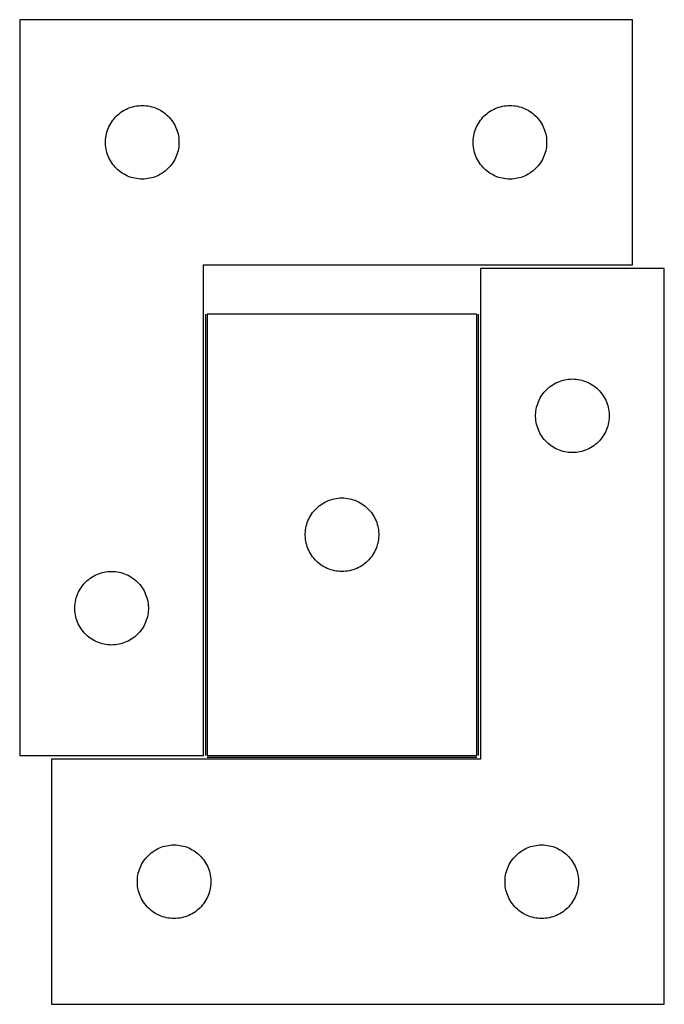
# Model space of a CAD drawing. Header units: millimetres. Extents: x 7 to 1485, y 7 to 467.
# Tile 1 of 4: x 7 to 270, y 65 to 466. Entities that reach past the tile are written whole.
import ezdxf

# ---------------------------------------------------------------- set-up
doc = ezdxf.new("R2010")
doc.units = ezdxf.units.MM
doc.layers.add('COMMON', color=5, linetype='CONTINUOUS', true_color=0x0000ff)
doc.layers.add('CUT', color=7, linetype='CONTINUOUS', true_color=0x000000)

msp = doc.modelspace()

# ---------------------------------------------------------------- linework, layer by layer
at = {"layer": 'COMMON'}
for p, q in [((82.321982, 346.420198), (82.321982, 166.443382)), ((193.821984, 166.420198), (193.821984, 346.420198)), ((83.071983, 165.670197), (193.071983, 165.670197))]:
    msp.add_line(p, q, dxfattribs=at)
at = {"layer": 'CUT'}
for p, q in [((6.571982, 466.443382), (6.571982, 166.443382)), ((256.571982, 466.443382), (6.571982, 466.443382)), ((256.571982, 366.443382), (256.571982, 466.443382)), ((49.183761, 429.497661), (49.865575, 429.860688)), ((49.865575, 429.860688), (50.565173, 430.188136)), ((50.565173, 430.188136), (51.2807, 430.479135)), ((51.2807, 430.479135), (52.010259, 430.732913)), ((52.010259, 430.732913), (52.751915, 430.948798)), ((52.751915, 430.948798), (53.503701, 431.126218)), ((53.503701, 431.126218), (54.263623, 431.264701)), ((54.263623, 431.264701), (55.029667, 431.36388)), ((55.029667, 431.36388), (55.7998, 431.423494)), ((55.7998, 431.423494), (56.571982, 431.443382)), ((56.571982, 431.443382), (57.344163, 431.423494)), ((57.344163, 431.423494), (58.114297, 431.36388)), ((58.114297, 431.36388), (58.88034, 431.264701)), ((58.88034, 431.264701), (59.640263, 431.126218)), ((59.640263, 431.126218), (60.392048, 430.948798)), ((60.392048, 430.948798), (61.133704, 430.732913)), ((61.133704, 430.732913), (61.863263, 430.479135)), ((61.863263, 430.479135), (62.57879, 430.188136)), ((62.57879, 430.188136), (63.278389, 429.860688)), ((63.278389, 429.860688), (63.960203, 429.497661)), ((199.183761, 429.497661), (199.865575, 429.860688)), ((199.865575, 429.860688), (200.565173, 430.188136)), ((200.565173, 430.188136), (201.2807, 430.479135)), ((201.2807, 430.479135), (202.010259, 430.732913)), ((202.010259, 430.732913), (202.751915, 430.948798)), ((202.751915, 430.948798), (203.503701, 431.126218)), ((203.503701, 431.126218), (204.263623, 431.264701)), ((204.263623, 431.264701), (205.029667, 431.36388)), ((205.029667, 431.36388), (205.7998, 431.423494)), ((205.7998, 431.423494), (206.571982, 431.443382)), ((206.571982, 431.443382), (207.344163, 431.423494)), ((207.344163, 431.423494), (208.114297, 431.36388)), ((208.114297, 431.36388), (208.88034, 431.264701)), ((208.88034, 431.264701), (209.640263, 431.126218)), ((209.640263, 431.126218), (210.392048, 430.948798)), ((210.392048, 430.948798), (211.133704, 430.732913)), ((211.133704, 430.732913), (211.863263, 430.479135)), ((211.863263, 430.479135), (212.57879, 430.188136)), ((212.57879, 430.188136), (213.278389, 429.860688)), ((213.278389, 429.860688), (213.960203, 429.497661)), ((44.574393, 425.446596), (45.053775, 426.05228)), ((45.053775, 426.05228), (45.563701, 426.632482)), ((45.563701, 426.632482), (46.102819, 427.185665)), ((46.102819, 427.185665), (46.6697, 427.710361)), ((46.6697, 427.710361), (47.262839, 428.205179)), ((47.262839, 428.205179), (47.880665, 428.668807)), ((47.880665, 428.668807), (48.521539, 429.100016)), ((48.521539, 429.100016), (49.183761, 429.497661)), ((63.960203, 429.497661), (64.622425, 429.100016)), ((64.622425, 429.100016), (65.263298, 428.668807)), ((65.263298, 428.668807), (65.881124, 428.205179)), ((65.881124, 428.205179), (66.474264, 427.710361)), ((66.474264, 427.710361), (67.041144, 427.185665)), ((67.041144, 427.185665), (67.580262, 426.632482)), ((67.580262, 426.632482), (68.090188, 426.05228)), ((68.090188, 426.05228), (68.56957, 425.446596)), ((194.574393, 425.446596), (195.053775, 426.05228)), ((195.053775, 426.05228), (195.563701, 426.632482)), ((195.563701, 426.632482), (196.102819, 427.185665)), ((196.102819, 427.185665), (196.6697, 427.710361)), ((196.6697, 427.710361), (197.262839, 428.205179)), ((197.262839, 428.205179), (197.880665, 428.668807)), ((197.880665, 428.668807), (198.521539, 429.100016)), ((198.521539, 429.100016), (199.183761, 429.497661)), ((213.960203, 429.497661), (214.622425, 429.100016)), ((214.622425, 429.100016), (215.263298, 428.668807)), ((215.263298, 428.668807), (215.881124, 428.205179)), ((215.881124, 428.205179), (216.474264, 427.710361)), ((216.474264, 427.710361), (217.041144, 427.185665)), ((217.041144, 427.185665), (217.580262, 426.632482)), ((217.580262, 426.632482), (218.090188, 426.05228)), ((218.090188, 426.05228), (218.56957, 425.446596)), ((42.404643, 421.371518), (42.677122, 422.094301)), ((42.677122, 422.094301), (42.986448, 422.802098)), ((42.986448, 422.802098), (43.3318, 423.493033)), ((43.3318, 423.493033), (43.712262, 424.165274)), ((43.712262, 424.165274), (44.126826, 424.817038)), ((44.126826, 424.817038), (44.574393, 425.446596)), ((68.56957, 425.446596), (69.017137, 424.817038)), ((69.017137, 424.817038), (69.431701, 424.165274)), ((69.431701, 424.165274), (69.812164, 423.493033)), ((69.812164, 423.493033), (70.157516, 422.802098)), ((70.157516, 422.802098), (70.466841, 422.094301)), ((70.466841, 422.094301), (70.73932, 421.371518)), ((192.404643, 421.371518), (192.677122, 422.094301)), ((192.677122, 422.094301), (192.986448, 422.802098)), ((192.986448, 422.802098), (193.3318, 423.493033)), ((193.3318, 423.493033), (193.712262, 424.165274)), ((193.712262, 424.165274), (194.126826, 424.817038)), ((194.126826, 424.817038), (194.574393, 425.446596)), ((218.56957, 425.446596), (219.017137, 424.817038)), ((219.017137, 424.817038), (219.431701, 424.165274)), ((219.431701, 424.165274), (219.812164, 423.493033)), ((219.812164, 423.493033), (220.157516, 422.802098)), ((220.157516, 422.802098), (220.466841, 422.094301)), ((220.466841, 422.094301), (220.73932, 421.371518)), ((41.576955, 416.829601), (41.616719, 417.601014)), ((41.616719, 417.601014), (41.696142, 418.369358)), ((41.696142, 418.369358), (41.815012, 419.132594)), ((41.815012, 419.132594), (41.973016, 419.888698)), ((41.973016, 419.888698), (42.169734, 420.635667)), ((42.169734, 420.635667), (42.404643, 421.371518)), ((70.73932, 421.371518), (70.97423, 420.635667)), ((70.97423, 420.635667), (71.170947, 419.888698)), ((71.170947, 419.888698), (71.328951, 419.132594)), ((71.328951, 419.132594), (71.447822, 418.369358)), ((71.447822, 418.369358), (71.527245, 417.601014)), ((71.527245, 417.601014), (71.567009, 416.829601)), ((191.576955, 416.829601), (191.616719, 417.601014)), ((191.616719, 417.601014), (191.696142, 418.369358)), ((191.696142, 418.369358), (191.815012, 419.132594)), ((191.815012, 419.132594), (191.973016, 419.888698)), ((191.973016, 419.888698), (192.169734, 420.635667)), ((192.169734, 420.635667), (192.404643, 421.371518)), ((220.73932, 421.371518), (220.97423, 420.635667)), ((220.97423, 420.635667), (221.170947, 419.888698)), ((221.170947, 419.888698), (221.328951, 419.132594)), ((221.328951, 419.132594), (221.447822, 418.369358)), ((221.447822, 418.369358), (221.527245, 417.601014)), ((221.527245, 417.601014), (221.567009, 416.829601)), ((41.576955, 416.057164), (41.576955, 416.829601)), ((41.616719, 415.28575), (41.576955, 416.057164)), ((41.696142, 414.517407), (41.616719, 415.28575)), ((41.815012, 413.754171), (41.696142, 414.517407)), ((41.973016, 412.998066), (41.815012, 413.754171)), ((71.328951, 413.754171), (71.170947, 412.998066)), ((71.447822, 414.517407), (71.328951, 413.754171)), ((71.527245, 415.28575), (71.447822, 414.517407)), ((71.567009, 416.057164), (71.527245, 415.28575)), ((71.567009, 416.829601), (71.567009, 416.057164)), ((191.576955, 416.057164), (191.576955, 416.829601)), ((191.616719, 415.28575), (191.576955, 416.057164)), ((191.696142, 414.517407), (191.616719, 415.28575)), ((191.815012, 413.754171), (191.696142, 414.517407)), ((191.973016, 412.998066), (191.815012, 413.754171)), ((221.328951, 413.754171), (221.170947, 412.998066)), ((221.447822, 414.517407), (221.328951, 413.754171)), ((221.527245, 415.28575), (221.447822, 414.517407)), ((221.567009, 416.057164), (221.527245, 415.28575)), ((221.567009, 416.829601), (221.567009, 416.057164)), ((42.169734, 412.251098), (41.973016, 412.998066)), ((42.404643, 411.515247), (42.169734, 412.251098)), ((42.677122, 410.792464), (42.404643, 411.515247)), ((42.986448, 410.084666), (42.677122, 410.792464)), ((43.3318, 409.393731), (42.986448, 410.084666)), ((70.157516, 410.084666), (69.812164, 409.393731)), ((70.466841, 410.792464), (70.157516, 410.084666)), ((70.73932, 411.515247), (70.466841, 410.792464)), ((70.97423, 412.251098), (70.73932, 411.515247)), ((71.170947, 412.998066), (70.97423, 412.251098)), ((192.169734, 412.251098), (191.973016, 412.998066)), ((192.404643, 411.515247), (192.169734, 412.251098)), ((192.677122, 410.792464), (192.404643, 411.515247)), ((192.986448, 410.084666), (192.677122, 410.792464)), ((193.3318, 409.393731), (192.986448, 410.084666)), ((220.157516, 410.084666), (219.812164, 409.393731)), ((220.466841, 410.792464), (220.157516, 410.084666)), ((220.73932, 411.515247), (220.466841, 410.792464)), ((220.97423, 412.251098), (220.73932, 411.515247)), ((221.170947, 412.998066), (220.97423, 412.251098)), ((43.712262, 408.72149), (43.3318, 409.393731)), ((44.126826, 408.069726), (43.712262, 408.72149)), ((44.574393, 407.440168), (44.126826, 408.069726)), ((45.053775, 406.834485), (44.574393, 407.440168)), ((45.563701, 406.254282), (45.053775, 406.834485)), ((46.102819, 405.701099), (45.563701, 406.254282)), ((46.6697, 405.176403), (46.102819, 405.701099)), ((67.041144, 405.701099), (66.474264, 405.176403)), ((67.580262, 406.254282), (67.041144, 405.701099)), ((68.090188, 406.834485), (67.580262, 406.254282)), ((68.56957, 407.440168), (68.090188, 406.834485)), ((69.017137, 408.069726), (68.56957, 407.440168)), ((69.431701, 408.72149), (69.017137, 408.069726)), ((69.812164, 409.393731), (69.431701, 408.72149)), ((193.712262, 408.72149), (193.3318, 409.393731)), ((194.126826, 408.069726), (193.712262, 408.72149)), ((194.574393, 407.440168), (194.126826, 408.069726)), ((195.053775, 406.834485), (194.574393, 407.440168)), ((195.563701, 406.254282), (195.053775, 406.834485)), ((196.102819, 405.701099), (195.563701, 406.254282)), ((196.6697, 405.176403), (196.102819, 405.701099)), ((217.041144, 405.701099), (216.474264, 405.176403)), ((217.580262, 406.254282), (217.041144, 405.701099)), ((218.090188, 406.834485), (217.580262, 406.254282)), ((218.56957, 407.440168), (218.090188, 406.834485)), ((219.017137, 408.069726), (218.56957, 407.440168)), ((219.431701, 408.72149), (219.017137, 408.069726)), ((219.812164, 409.393731), (219.431701, 408.72149)), ((47.262839, 404.681585), (46.6697, 405.176403)), ((47.880665, 404.217957), (47.262839, 404.681585)), ((48.521539, 403.786749), (47.880665, 404.217957)), ((49.183761, 403.389104), (48.521539, 403.786749)), ((49.865575, 403.026076), (49.183761, 403.389104)), ((50.565173, 402.698629), (49.865575, 403.026076)), ((51.2807, 402.40763), (50.565173, 402.698629)), ((52.010259, 402.153852), (51.2807, 402.40763)), ((52.751915, 401.937966), (52.010259, 402.153852)), ((53.503701, 401.760547), (52.751915, 401.937966)), ((54.263623, 401.622064), (53.503701, 401.760547)), ((55.029667, 401.522884), (54.263623, 401.622064)), ((58.88034, 401.622064), (58.114297, 401.522884)), ((59.640263, 401.760547), (58.88034, 401.622064)), ((60.392048, 401.937966), (59.640263, 401.760547)), ((61.133704, 402.153852), (60.392048, 401.937966)), ((61.863263, 402.40763), (61.133704, 402.153852)), ((62.57879, 402.698629), (61.863263, 402.40763)), ((63.278389, 403.026076), (62.57879, 402.698629)), ((63.960203, 403.389104), (63.278389, 403.026076)), ((64.622425, 403.786749), (63.960203, 403.389104)), ((65.263298, 404.217957), (64.622425, 403.786749)), ((65.881124, 404.681585), (65.263298, 404.217957)), ((66.474264, 405.176403), (65.881124, 404.681585)), ((197.262839, 404.681585), (196.6697, 405.176403)), ((197.880665, 404.217957), (197.262839, 404.681585)), ((198.521539, 403.786749), (197.880665, 404.217957)), ((199.183761, 403.389104), (198.521539, 403.786749)), ((199.865575, 403.026076), (199.183761, 403.389104)), ((200.565173, 402.698629), (199.865575, 403.026076)), ((201.2807, 402.40763), (200.565173, 402.698629)), ((202.010259, 402.153852), (201.2807, 402.40763)), ((202.751915, 401.937966), (202.010259, 402.153852)), ((203.503701, 401.760547), (202.751915, 401.937966)), ((204.263623, 401.622064), (203.503701, 401.760547)), ((205.029667, 401.522884), (204.263623, 401.622064)), ((208.88034, 401.622064), (208.114297, 401.522884)), ((209.640263, 401.760547), (208.88034, 401.622064)), ((210.392048, 401.937966), (209.640263, 401.760547)), ((211.133704, 402.153852), (210.392048, 401.937966)), ((211.863263, 402.40763), (211.133704, 402.153852)), ((212.57879, 402.698629), (211.863263, 402.40763)), ((213.278389, 403.026076), (212.57879, 402.698629)), ((213.960203, 403.389104), (213.278389, 403.026076)), ((214.622425, 403.786749), (213.960203, 403.389104)), ((215.263298, 404.217957), (214.622425, 403.786749)), ((215.881124, 404.681585), (215.263298, 404.217957)), ((216.474264, 405.176403), (215.881124, 404.681585)), ((55.7998, 401.463271), (55.029667, 401.522884)), ((56.571982, 401.443382), (55.7998, 401.463271)), ((57.344163, 401.463271), (56.571982, 401.443382)), ((58.114297, 401.522884), (57.344163, 401.463271)), ((205.7998, 401.463271), (205.029667, 401.522884)), ((206.571982, 401.443382), (205.7998, 401.463271)), ((207.344163, 401.463271), (206.571982, 401.443382)), ((208.114297, 401.522884), (207.344163, 401.463271)), ((81.571982, 166.443382), (81.571982, 366.443382)), ((81.571982, 366.443382), (256.571982, 366.443382)), ((269.571984, 364.920197), (194.571984, 364.920197)), ((194.571984, 364.920197), (194.571984, 164.920197)), ((269.571984, 64.920197), (269.571984, 364.920197)), ((83.071983, 346.420198), (83.071983, 166.420198)), ((193.071983, 346.420198), (83.071983, 346.420198)), ((193.071983, 166.420198), (193.071983, 346.420198)), ((223.380667, 317.145622), (224.021541, 317.57683)), ((224.021541, 317.57683), (224.683763, 317.974476)), ((224.683763, 317.974476), (225.365577, 318.337503)), ((225.365577, 318.337503), (226.065175, 318.664951)), ((226.065175, 318.664951), (226.780702, 318.955949)), ((226.780702, 318.955949), (227.510261, 319.209728)), ((227.510261, 319.209728), (228.251917, 319.425613)), ((228.251917, 319.425613), (229.003703, 319.603032)), ((229.003703, 319.603032), (229.763625, 319.741515)), ((229.763625, 319.741515), (230.529669, 319.840695)), ((230.529669, 319.840695), (231.299802, 319.900308)), ((231.299802, 319.900308), (232.071984, 319.920197)), ((232.071984, 319.920197), (232.844165, 319.900308)), ((232.844165, 319.900308), (233.614299, 319.840695)), ((233.614299, 319.840695), (234.380342, 319.741515)), ((234.380342, 319.741515), (235.140265, 319.603032)), ((235.140265, 319.603032), (235.89205, 319.425613)), ((235.89205, 319.425613), (236.633706, 319.209728)), ((236.633706, 319.209728), (237.363265, 318.955949)), ((237.363265, 318.955949), (238.078792, 318.664951)), ((238.078792, 318.664951), (238.778391, 318.337503)), ((238.778391, 318.337503), (239.460205, 317.974476)), ((239.460205, 317.974476), (240.122427, 317.57683)), ((240.122427, 317.57683), (240.7633, 317.145622)), ((219.212264, 312.642089), (219.626828, 313.293853)), ((219.626828, 313.293853), (220.074395, 313.923411)), ((220.074395, 313.923411), (220.553777, 314.529095)), ((220.553777, 314.529095), (221.063703, 315.109297)), ((221.063703, 315.109297), (221.602821, 315.66248)), ((221.602821, 315.66248), (222.169702, 316.187176)), ((222.169702, 316.187176), (222.762841, 316.681994)), ((222.762841, 316.681994), (223.380667, 317.145622)), ((240.7633, 317.145622), (241.381126, 316.681994)), ((241.381126, 316.681994), (241.974266, 316.187176)), ((241.974266, 316.187176), (242.541146, 315.66248)), ((242.541146, 315.66248), (243.080264, 315.109297)), ((243.080264, 315.109297), (243.59019, 314.529095)), ((243.59019, 314.529095), (244.069572, 313.923411)), ((244.069572, 313.923411), (244.517139, 313.293853)), ((244.517139, 313.293853), (244.931703, 312.642089)), ((217.669736, 309.112481), (217.904645, 309.848333)), ((217.904645, 309.848333), (218.177124, 310.571115)), ((218.177124, 310.571115), (218.48645, 311.278913)), ((218.48645, 311.278913), (218.831802, 311.969848)), ((218.831802, 311.969848), (219.212264, 312.642089)), ((244.931703, 312.642089), (245.312166, 311.969848)), ((245.312166, 311.969848), (245.657518, 311.278913)), ((245.657518, 311.278913), (245.966843, 310.571115)), ((245.966843, 310.571115), (246.239322, 309.848333)), ((246.239322, 309.848333), (246.474232, 309.112481)), ((217.076957, 305.306416), (217.116721, 306.077829)), ((217.076957, 304.533978), (217.076957, 305.306416)), ((217.116721, 306.077829), (217.196144, 306.846172)), ((217.196144, 306.846172), (217.315014, 307.609408)), ((217.315014, 307.609408), (217.473018, 308.365513)), ((217.473018, 308.365513), (217.669736, 309.112481)), ((246.474232, 309.112481), (246.670949, 308.365513)), ((246.670949, 308.365513), (246.828953, 307.609408)), ((246.828953, 307.609408), (246.947824, 306.846172)), ((246.947824, 306.846172), (247.027247, 306.077829)), ((247.027247, 306.077829), (247.067011, 305.306416)), ((247.067011, 305.306416), (247.067011, 304.533978)), ((217.116721, 303.762565), (217.076957, 304.533978)), ((217.196144, 302.994222), (217.116721, 303.762565)), ((217.315014, 302.230986), (217.196144, 302.994222)), ((217.473018, 301.474881), (217.315014, 302.230986)), ((217.669736, 300.727912), (217.473018, 301.474881)), ((246.670949, 301.474881), (246.474232, 300.727912)), ((246.828953, 302.230986), (246.670949, 301.474881)), ((246.947824, 302.994222), (246.828953, 302.230986)), ((247.027247, 303.762565), (246.947824, 302.994222)), ((247.067011, 304.533978), (247.027247, 303.762565)), ((217.904645, 299.992061), (217.669736, 300.727912)), ((218.177124, 299.269279), (217.904645, 299.992061)), ((218.48645, 298.561481), (218.177124, 299.269279)), ((218.831802, 297.870546), (218.48645, 298.561481)), ((219.212264, 297.198305), (218.831802, 297.870546)), ((219.626828, 296.546541), (219.212264, 297.198305)), ((244.931703, 297.198305), (244.517139, 296.546541)), ((245.312166, 297.870546), (244.931703, 297.198305)), ((245.657518, 298.561481), (245.312166, 297.870546)), ((245.966843, 299.269279), (245.657518, 298.561481)), ((246.239322, 299.992061), (245.966843, 299.269279)), ((246.474232, 300.727912), (246.239322, 299.992061)), ((220.074395, 295.916983), (219.626828, 296.546541)), ((220.553777, 295.311299), (220.074395, 295.916983)), ((221.063703, 294.731097), (220.553777, 295.311299)), ((221.602821, 294.177914), (221.063703, 294.731097)), ((222.169702, 293.653218), (221.602821, 294.177914)), ((222.762841, 293.1584), (222.169702, 293.653218)), ((223.380667, 292.694772), (222.762841, 293.1584)), ((241.381126, 293.1584), (240.7633, 292.694772)), ((241.974266, 293.653218), (241.381126, 293.1584)), ((242.541146, 294.177914), (241.974266, 293.653218)), ((243.080264, 294.731097), (242.541146, 294.177914)), ((243.59019, 295.311299), (243.080264, 294.731097)), ((244.069572, 295.916983), (243.59019, 295.311299)), ((244.517139, 296.546541), (244.069572, 295.916983)), ((224.021541, 292.263564), (223.380667, 292.694772)), ((224.683763, 291.865918), (224.021541, 292.263564)), ((225.365577, 291.502891), (224.683763, 291.865918)), ((226.065175, 291.175443), (225.365577, 291.502891)), ((226.780702, 290.884445), (226.065175, 291.175443)), ((227.510261, 290.630666), (226.780702, 290.884445)), ((228.251917, 290.414781), (227.510261, 290.630666)), ((229.003703, 290.237362), (228.251917, 290.414781)), ((229.763625, 290.098878), (229.003703, 290.237362)), ((230.529669, 289.999699), (229.763625, 290.098878)), ((231.299802, 289.940086), (230.529669, 289.999699)), ((232.071984, 289.920197), (231.299802, 289.940086)), ((232.844165, 289.940086), (232.071984, 289.920197)), ((233.614299, 289.999699), (232.844165, 289.940086)), ((234.380342, 290.098878), (233.614299, 289.999699)), ((235.140265, 290.237362), (234.380342, 290.098878)), ((235.89205, 290.414781), (235.140265, 290.237362)), ((236.633706, 290.630666), (235.89205, 290.414781)), ((237.363265, 290.884445), (236.633706, 290.630666)), ((238.078792, 291.175443), (237.363265, 290.884445)), ((238.778391, 291.502891), (238.078792, 291.175443)), ((239.460205, 291.865918), (238.778391, 291.502891)), ((240.122427, 292.263564), (239.460205, 291.865918)), ((240.7633, 292.694772), (240.122427, 292.263564)), ((129.380666, 268.645623), (130.02154, 269.076831)), ((130.02154, 269.076831), (130.683762, 269.474477)), ((130.683762, 269.474477), (131.365576, 269.837504)), ((131.365576, 269.837504), (132.065174, 270.164952)), ((132.065174, 270.164952), (132.780701, 270.45595)), ((132.780701, 270.45595), (133.51026, 270.709729)), ((133.51026, 270.709729), (134.251916, 270.925614)), ((134.251916, 270.925614), (135.003702, 271.103033)), ((135.003702, 271.103033), (135.763624, 271.241516)), ((135.763624, 271.241516), (136.529668, 271.340696)), ((136.529668, 271.340696), (137.299801, 271.400309)), ((137.299801, 271.400309), (138.071983, 271.420198)), ((138.071983, 271.420198), (138.844164, 271.400309)), ((138.844164, 271.400309), (139.614298, 271.340696)), ((139.614298, 271.340696), (140.380341, 271.241516)), ((140.380341, 271.241516), (141.140264, 271.103033)), ((141.140264, 271.103033), (141.892049, 270.925614)), ((141.892049, 270.925614), (142.633705, 270.709729)), ((142.633705, 270.709729), (143.363264, 270.45595)), ((143.363264, 270.45595), (144.078791, 270.164952)), ((144.078791, 270.164952), (144.77839, 269.837504)), ((144.77839, 269.837504), (145.460204, 269.474477)), ((145.460204, 269.474477), (146.122426, 269.076831)), ((146.122426, 269.076831), (146.763299, 268.645623)), ((125.626827, 264.793854), (126.074394, 265.423412)), ((126.074394, 265.423412), (126.553776, 266.029096)), ((126.553776, 266.029096), (127.063702, 266.609298)), ((127.063702, 266.609298), (127.60282, 267.162481)), ((127.60282, 267.162481), (128.169701, 267.687177)), ((128.169701, 267.687177), (128.76284, 268.181995)), ((128.76284, 268.181995), (129.380666, 268.645623)), ((146.763299, 268.645623), (147.381125, 268.181995)), ((147.381125, 268.181995), (147.974265, 267.687177)), ((147.974265, 267.687177), (148.541145, 267.162481)), ((148.541145, 267.162481), (149.080263, 266.609298)), ((149.080263, 266.609298), (149.590189, 266.029096)), ((149.590189, 266.029096), (150.069571, 265.423412)), ((150.069571, 265.423412), (150.517138, 264.793854)), ((123.669735, 260.612482), (123.904644, 261.348334)), ((123.904644, 261.348334), (124.177123, 262.071116)), ((124.177123, 262.071116), (124.486449, 262.778914)), ((124.486449, 262.778914), (124.831801, 263.469849)), ((124.831801, 263.469849), (125.212263, 264.14209)), ((125.212263, 264.14209), (125.626827, 264.793854)), ((150.517138, 264.793854), (150.931702, 264.14209)), ((150.931702, 264.14209), (151.312165, 263.469849)), ((151.312165, 263.469849), (151.657517, 262.778914)), ((151.657517, 262.778914), (151.966842, 262.071116)), ((151.966842, 262.071116), (152.239321, 261.348334)), ((152.239321, 261.348334), (152.474231, 260.612482)), ((123.076956, 256.806417), (123.11672, 257.57783)), ((123.11672, 257.57783), (123.196143, 258.346173)), ((123.196143, 258.346173), (123.315013, 259.109409)), ((123.315013, 259.109409), (123.473017, 259.865514)), ((123.473017, 259.865514), (123.669735, 260.612482)), ((152.474231, 260.612482), (152.670948, 259.865514)), ((152.670948, 259.865514), (152.828952, 259.109409)), ((152.828952, 259.109409), (152.947823, 258.346173)), ((152.947823, 258.346173), (153.027246, 257.57783)), ((153.027246, 257.57783), (153.06701, 256.806417)), ((123.076956, 256.033979), (123.076956, 256.806417)), ((123.11672, 255.262566), (123.076956, 256.033979)), ((123.196143, 254.494223), (123.11672, 255.262566)), ((123.315013, 253.730987), (123.196143, 254.494223)), ((123.473017, 252.974882), (123.315013, 253.730987)), ((123.669735, 252.227913), (123.473017, 252.974882)), ((152.670948, 252.974882), (152.474231, 252.227913)), ((152.828952, 253.730987), (152.670948, 252.974882)), ((152.947823, 254.494223), (152.828952, 253.730987)), ((153.027246, 255.262566), (152.947823, 254.494223)), ((153.06701, 256.033979), (153.027246, 255.262566)), ((153.06701, 256.806417), (153.06701, 256.033979)), ((123.904644, 251.492062), (123.669735, 252.227913)), ((124.177123, 250.76928), (123.904644, 251.492062)), ((124.486449, 250.061482), (124.177123, 250.76928)), ((124.831801, 249.370547), (124.486449, 250.061482)), ((125.212263, 248.698306), (124.831801, 249.370547)), ((151.312165, 249.370547), (150.931702, 248.698306)), ((151.657517, 250.061482), (151.312165, 249.370547)), ((151.966842, 250.76928), (151.657517, 250.061482)), ((152.239321, 251.492062), (151.966842, 250.76928)), ((152.474231, 252.227913), (152.239321, 251.492062)), ((125.626827, 248.046542), (125.212263, 248.698306)), ((126.074394, 247.416984), (125.626827, 248.046542)), ((126.553776, 246.8113), (126.074394, 247.416984)), ((127.063702, 246.231098), (126.553776, 246.8113)), ((127.60282, 245.677915), (127.063702, 246.231098)), ((128.169701, 245.153219), (127.60282, 245.677915)), ((128.76284, 244.658401), (128.169701, 245.153219)), ((147.974265, 245.153219), (147.381125, 244.658401)), ((148.541145, 245.677915), (147.974265, 245.153219)), ((149.080263, 246.231098), (148.541145, 245.677915)), ((149.590189, 246.8113), (149.080263, 246.231098)), ((150.069571, 247.416984), (149.590189, 246.8113)), ((150.517138, 248.046542), (150.069571, 247.416984)), ((150.931702, 248.698306), (150.517138, 248.046542)), ((39.510259, 240.732913), (40.251915, 240.948798)), ((40.251915, 240.948798), (41.003701, 241.126218)), ((41.003701, 241.126218), (41.763623, 241.264701)), ((41.763623, 241.264701), (42.529667, 241.36388)), ((42.529667, 241.36388), (43.2998, 241.423494)), ((43.2998, 241.423494), (44.071982, 241.443382)), ((44.071982, 241.443382), (44.844163, 241.423494)), ((44.844163, 241.423494), (45.614297, 241.36388)), ((45.614297, 241.36388), (46.38034, 241.264701)), ((46.38034, 241.264701), (47.140263, 241.126218)), ((47.140263, 241.126218), (47.892048, 240.948798)), ((47.892048, 240.948798), (48.633704, 240.732913)), ((129.380666, 244.194773), (128.76284, 244.658401)), ((130.02154, 243.763565), (129.380666, 244.194773)), ((130.683762, 243.365919), (130.02154, 243.763565)), ((131.365576, 243.002892), (130.683762, 243.365919)), ((132.065174, 242.675444), (131.365576, 243.002892)), ((132.780701, 242.384446), (132.065174, 242.675444)), ((133.51026, 242.130667), (132.780701, 242.384446)), ((134.251916, 241.914782), (133.51026, 242.130667)), ((135.003702, 241.737363), (134.251916, 241.914782)), ((135.763624, 241.598879), (135.003702, 241.737363)), ((136.529668, 241.4997), (135.763624, 241.598879)), ((137.299801, 241.440087), (136.529668, 241.4997)), ((138.071983, 241.420198), (137.299801, 241.440087)), ((138.844164, 241.440087), (138.071983, 241.420198)), ((139.614298, 241.4997), (138.844164, 241.440087)), ((140.380341, 241.598879), (139.614298, 241.4997)), ((141.140264, 241.737363), (140.380341, 241.598879)), ((141.892049, 241.914782), (141.140264, 241.737363)), ((142.633705, 242.130667), (141.892049, 241.914782)), ((143.363264, 242.384446), (142.633705, 242.130667)), ((144.078791, 242.675444), (143.363264, 242.384446)), ((144.77839, 243.002892), (144.078791, 242.675444)), ((145.460204, 243.365919), (144.77839, 243.002892)), ((146.122426, 243.763565), (145.460204, 243.365919)), ((146.763299, 244.194773), (146.122426, 243.763565)), ((147.381125, 244.658401), (146.763299, 244.194773)), ((33.063701, 236.632482), (33.602819, 237.185665)), ((33.602819, 237.185665), (34.1697, 237.710361)), ((34.1697, 237.710361), (34.762839, 238.205179)), ((34.762839, 238.205179), (35.380665, 238.668807)), ((35.380665, 238.668807), (36.021539, 239.100016)), ((36.021539, 239.100016), (36.683761, 239.497661)), ((36.683761, 239.497661), (37.365575, 239.860688)), ((37.365575, 239.860688), (38.065173, 240.188136)), ((38.065173, 240.188136), (38.7807, 240.479135)), ((38.7807, 240.479135), (39.510259, 240.732913)), ((48.633704, 240.732913), (49.363263, 240.479135)), ((49.363263, 240.479135), (50.07879, 240.188136)), ((50.07879, 240.188136), (50.778389, 239.860688)), ((50.778389, 239.860688), (51.460203, 239.497661)), ((51.460203, 239.497661), (52.122425, 239.100016)), ((52.122425, 239.100016), (52.763298, 238.668807)), ((52.763298, 238.668807), (53.381124, 238.205179)), ((53.381124, 238.205179), (53.974264, 237.710361)), ((53.974264, 237.710361), (54.541144, 237.185665)), ((54.541144, 237.185665), (55.080262, 236.632482)), ((30.486448, 232.802098), (30.8318, 233.493033)), ((30.8318, 233.493033), (31.212262, 234.165274)), ((31.212262, 234.165274), (31.626826, 234.817038)), ((31.626826, 234.817038), (32.074393, 235.446596)), ((32.074393, 235.446596), (32.553775, 236.05228)), ((32.553775, 236.05228), (33.063701, 236.632482)), ((55.080262, 236.632482), (55.590188, 236.05228)), ((55.590188, 236.05228), (56.06957, 235.446596)), ((56.06957, 235.446596), (56.517137, 234.817038)), ((56.517137, 234.817038), (56.931701, 234.165274)), ((56.931701, 234.165274), (57.312164, 233.493033)), ((57.312164, 233.493033), (57.657516, 232.802098)), ((29.196142, 228.369358), (29.315012, 229.132594)), ((29.315012, 229.132594), (29.473016, 229.888698)), ((29.473016, 229.888698), (29.669734, 230.635667)), ((29.669734, 230.635667), (29.904643, 231.371518)), ((29.904643, 231.371518), (30.177122, 232.094301)), ((30.177122, 232.094301), (30.486448, 232.802098)), ((57.657516, 232.802098), (57.966841, 232.094301)), ((57.966841, 232.094301), (58.23932, 231.371518)), ((58.23932, 231.371518), (58.47423, 230.635667)), ((58.47423, 230.635667), (58.670947, 229.888698)), ((58.670947, 229.888698), (58.828951, 229.132594)), ((58.828951, 229.132594), (58.947822, 228.369358)), ((29.076955, 226.829601), (29.116719, 227.601014)), ((29.076955, 226.057164), (29.076955, 226.829601)), ((29.116719, 225.28575), (29.076955, 226.057164)), ((29.116719, 227.601014), (29.196142, 228.369358)), ((29.196142, 224.517407), (29.116719, 225.28575)), ((58.947822, 228.369358), (59.027245, 227.601014)), ((59.027245, 225.28575), (58.947822, 224.517407)), ((59.027245, 227.601014), (59.067009, 226.829601)), ((59.067009, 226.057164), (59.027245, 225.28575)), ((59.067009, 226.829601), (59.067009, 226.057164)), ((29.315012, 223.754171), (29.196142, 224.517407)), ((29.473016, 222.998066), (29.315012, 223.754171)), ((29.669734, 222.251098), (29.473016, 222.998066)), ((29.904643, 221.515247), (29.669734, 222.251098)), ((30.177122, 220.792464), (29.904643, 221.515247)), ((58.23932, 221.515247), (57.966841, 220.792464)), ((58.47423, 222.251098), (58.23932, 221.515247)), ((58.670947, 222.998066), (58.47423, 222.251098)), ((58.828951, 223.754171), (58.670947, 222.998066)), ((58.947822, 224.517407), (58.828951, 223.754171)), ((30.486448, 220.084666), (30.177122, 220.792464)), ((30.8318, 219.393731), (30.486448, 220.084666)), ((31.212262, 218.72149), (30.8318, 219.393731)), ((31.626826, 218.069726), (31.212262, 218.72149)), ((32.074393, 217.440168), (31.626826, 218.069726)), ((32.553775, 216.834485), (32.074393, 217.440168)), ((33.063701, 216.254282), (32.553775, 216.834485)), ((55.590188, 216.834485), (55.080262, 216.254282)), ((56.06957, 217.440168), (55.590188, 216.834485)), ((56.517137, 218.069726), (56.06957, 217.440168)), ((56.931701, 218.72149), (56.517137, 218.069726)), ((57.312164, 219.393731), (56.931701, 218.72149)), ((57.657516, 220.084666), (57.312164, 219.393731)), ((57.966841, 220.792464), (57.657516, 220.084666)), ((33.602819, 215.701099), (33.063701, 216.254282)), ((34.1697, 215.176403), (33.602819, 215.701099)), ((34.762839, 214.681585), (34.1697, 215.176403)), ((35.380665, 214.217957), (34.762839, 214.681585)), ((36.021539, 213.786749), (35.380665, 214.217957)), ((36.683761, 213.389104), (36.021539, 213.786749)), ((37.365575, 213.026076), (36.683761, 213.389104)), ((38.065173, 212.698629), (37.365575, 213.026076)), ((50.778389, 213.026076), (50.07879, 212.698629)), ((51.460203, 213.389104), (50.778389, 213.026076)), ((52.122425, 213.786749), (51.460203, 213.389104)), ((52.763298, 214.217957), (52.122425, 213.786749)), ((53.381124, 214.681585), (52.763298, 214.217957)), ((53.974264, 215.176403), (53.381124, 214.681585)), ((54.541144, 215.701099), (53.974264, 215.176403)), ((55.080262, 216.254282), (54.541144, 215.701099)), ((38.7807, 212.40763), (38.065173, 212.698629)), ((39.510259, 212.153852), (38.7807, 212.40763)), ((40.251915, 211.937966), (39.510259, 212.153852)), ((41.003701, 211.760547), (40.251915, 211.937966)), ((41.763623, 211.622064), (41.003701, 211.760547)), ((42.529667, 211.522884), (41.763623, 211.622064)), ((43.2998, 211.463271), (42.529667, 211.522884)), ((44.071982, 211.443382), (43.2998, 211.463271)), ((44.844163, 211.463271), (44.071982, 211.443382)), ((45.614297, 211.522884), (44.844163, 211.463271)), ((46.38034, 211.622064), (45.614297, 211.522884)), ((47.140263, 211.760547), (46.38034, 211.622064)), ((47.892048, 211.937966), (47.140263, 211.760547)), ((48.633704, 212.153852), (47.892048, 211.937966)), ((49.363263, 212.40763), (48.633704, 212.153852)), ((50.07879, 212.698629), (49.363263, 212.40763)), ((6.571982, 166.443382), (81.571982, 166.443382)), ((194.571984, 164.920197), (19.571984, 164.920197)), ((19.571984, 164.920197), (19.571984, 64.920197)), ((83.071983, 166.420198), (193.071983, 166.420198)), ((62.865577, 128.337503), (63.565175, 128.664951)), ((63.565175, 128.664951), (64.280702, 128.955949)), ((64.280702, 128.955949), (65.010261, 129.209728)), ((65.010261, 129.209728), (65.751917, 129.425613)), ((65.751917, 129.425613), (66.503703, 129.603032)), ((66.503703, 129.603032), (67.263625, 129.741515)), ((67.263625, 129.741515), (68.029669, 129.840695)), ((68.029669, 129.840695), (68.799802, 129.900308)), ((68.799802, 129.900308), (69.571984, 129.920197)), ((69.571984, 129.920197), (70.344165, 129.900308)), ((70.344165, 129.900308), (71.114299, 129.840695)), ((71.114299, 129.840695), (71.880342, 129.741515)), ((71.880342, 129.741515), (72.640265, 129.603032)), ((72.640265, 129.603032), (73.39205, 129.425613)), ((73.39205, 129.425613), (74.133706, 129.209728)), ((74.133706, 129.209728), (74.863265, 128.955949)), ((74.863265, 128.955949), (75.578792, 128.664951)), ((75.578792, 128.664951), (76.278391, 128.337503)), ((212.865577, 128.337503), (213.565175, 128.664951)), ((213.565175, 128.664951), (214.280702, 128.955949)), ((214.280702, 128.955949), (215.010261, 129.209728)), ((215.010261, 129.209728), (215.751917, 129.425613)), ((215.751917, 129.425613), (216.503703, 129.603032)), ((216.503703, 129.603032), (217.263625, 129.741515)), ((217.263625, 129.741515), (218.029669, 129.840695)), ((218.029669, 129.840695), (218.799802, 129.900308)), ((218.799802, 129.900308), (219.571984, 129.920197)), ((219.571984, 129.920197), (220.344165, 129.900308)), ((220.344165, 129.900308), (221.114299, 129.840695)), ((221.114299, 129.840695), (221.880342, 129.741515)), ((221.880342, 129.741515), (222.640265, 129.603032)), ((222.640265, 129.603032), (223.39205, 129.425613)), ((223.39205, 129.425613), (224.133706, 129.209728)), ((224.133706, 129.209728), (224.863265, 128.955949)), ((224.863265, 128.955949), (225.578792, 128.664951)), ((225.578792, 128.664951), (226.278391, 128.337503)), ((57.574395, 123.923411), (58.053777, 124.529095)), ((58.053777, 124.529095), (58.563703, 125.109297)), ((58.563703, 125.109297), (59.102821, 125.66248)), ((59.102821, 125.66248), (59.669702, 126.187176)), ((59.669702, 126.187176), (60.262841, 126.681994)), ((60.262841, 126.681994), (60.880667, 127.145622)), ((60.880667, 127.145622), (61.521541, 127.57683)), ((61.521541, 127.57683), (62.183763, 127.974476)), ((62.183763, 127.974476), (62.865577, 128.337503)), ((76.278391, 128.337503), (76.960205, 127.974476)), ((76.960205, 127.974476), (77.622427, 127.57683)), ((77.622427, 127.57683), (78.2633, 127.145622)), ((78.2633, 127.145622), (78.881126, 126.681994)), ((78.881126, 126.681994), (79.474266, 126.187176)), ((79.474266, 126.187176), (80.041146, 125.66248)), ((80.041146, 125.66248), (80.580264, 125.109297)), ((80.580264, 125.109297), (81.09019, 124.529095)), ((81.09019, 124.529095), (81.569572, 123.923411)), ((207.574395, 123.923411), (208.053777, 124.529095)), ((208.053777, 124.529095), (208.563703, 125.109297)), ((208.563703, 125.109297), (209.102821, 125.66248)), ((209.102821, 125.66248), (209.669702, 126.187176)), ((209.669702, 126.187176), (210.262841, 126.681994)), ((210.262841, 126.681994), (210.880667, 127.145622)), ((210.880667, 127.145622), (211.521541, 127.57683)), ((211.521541, 127.57683), (212.183763, 127.974476)), ((212.183763, 127.974476), (212.865577, 128.337503)), ((226.278391, 128.337503), (226.960205, 127.974476)), ((226.960205, 127.974476), (227.622427, 127.57683)), ((227.622427, 127.57683), (228.2633, 127.145622)), ((228.2633, 127.145622), (228.881126, 126.681994)), ((228.881126, 126.681994), (229.474266, 126.187176)), ((229.474266, 126.187176), (230.041146, 125.66248)), ((230.041146, 125.66248), (230.580264, 125.109297)), ((230.580264, 125.109297), (231.09019, 124.529095)), ((231.09019, 124.529095), (231.569572, 123.923411)), ((55.404645, 119.848333), (55.677124, 120.571115)), ((55.677124, 120.571115), (55.98645, 121.278913)), ((55.98645, 121.278913), (56.331802, 121.969848)), ((56.331802, 121.969848), (56.712264, 122.642089)), ((56.712264, 122.642089), (57.126828, 123.293853)), ((57.126828, 123.293853), (57.574395, 123.923411)), ((81.569572, 123.923411), (82.017139, 123.293853)), ((82.017139, 123.293853), (82.431703, 122.642089)), ((82.431703, 122.642089), (82.812166, 121.969848)), ((82.812166, 121.969848), (83.157518, 121.278913)), ((83.157518, 121.278913), (83.466843, 120.571115)), ((83.466843, 120.571115), (83.739322, 119.848333)), ((205.404645, 119.848333), (205.677124, 120.571115)), ((205.677124, 120.571115), (205.98645, 121.278913)), ((205.98645, 121.278913), (206.331802, 121.969848)), ((206.331802, 121.969848), (206.712264, 122.642089)), ((206.712264, 122.642089), (207.126828, 123.293853)), ((207.126828, 123.293853), (207.574395, 123.923411)), ((231.569572, 123.923411), (232.017139, 123.293853)), ((232.017139, 123.293853), (232.431703, 122.642089)), ((232.431703, 122.642089), (232.812166, 121.969848)), ((232.812166, 121.969848), (233.157518, 121.278913)), ((233.157518, 121.278913), (233.466843, 120.571115)), ((233.466843, 120.571115), (233.739322, 119.848333)), ((54.616721, 116.077829), (54.696144, 116.846172)), ((54.696144, 116.846172), (54.815014, 117.609408)), ((54.815014, 117.609408), (54.973018, 118.365513)), ((54.973018, 118.365513), (55.169736, 119.112481)), ((55.169736, 119.112481), (55.404645, 119.848333)), ((83.739322, 119.848333), (83.974232, 119.112481)), ((83.974232, 119.112481), (84.170949, 118.365513)), ((84.170949, 118.365513), (84.328953, 117.609408)), ((84.328953, 117.609408), (84.447824, 116.846172)), ((84.447824, 116.846172), (84.527247, 116.077829)), ((204.616721, 116.077829), (204.696144, 116.846172)), ((204.696144, 116.846172), (204.815014, 117.609408)), ((204.815014, 117.609408), (204.973018, 118.365513)), ((204.973018, 118.365513), (205.169736, 119.112481)), ((205.169736, 119.112481), (205.404645, 119.848333)), ((233.739322, 119.848333), (233.974232, 119.112481)), ((233.974232, 119.112481), (234.170949, 118.365513)), ((234.170949, 118.365513), (234.328953, 117.609408)), ((234.328953, 117.609408), (234.447824, 116.846172)), ((234.447824, 116.846172), (234.527247, 116.077829)), ((54.576957, 115.306416), (54.616721, 116.077829)), ((54.576957, 114.533978), (54.576957, 115.306416)), ((54.616721, 113.762565), (54.576957, 114.533978)), ((54.696144, 112.994222), (54.616721, 113.762565)), ((54.815014, 112.230986), (54.696144, 112.994222)), ((84.447824, 112.994222), (84.328953, 112.230986)), ((84.527247, 113.762565), (84.447824, 112.994222)), ((84.527247, 116.077829), (84.567011, 115.306416)), ((84.567011, 114.533978), (84.527247, 113.762565)), ((84.567011, 115.306416), (84.567011, 114.533978)), ((204.576957, 115.306416), (204.616721, 116.077829)), ((204.576957, 114.533978), (204.576957, 115.306416)), ((204.616721, 113.762565), (204.576957, 114.533978)), ((204.696144, 112.994222), (204.616721, 113.762565)), ((204.815014, 112.230986), (204.696144, 112.994222)), ((234.447824, 112.994222), (234.328953, 112.230986)), ((234.527247, 113.762565), (234.447824, 112.994222)), ((234.527247, 116.077829), (234.567011, 115.306416)), ((234.567011, 114.533978), (234.527247, 113.762565)), ((234.567011, 115.306416), (234.567011, 114.533978)), ((54.973018, 111.474881), (54.815014, 112.230986)), ((55.169736, 110.727912), (54.973018, 111.474881)), ((55.404645, 109.992061), (55.169736, 110.727912)), ((55.677124, 109.269279), (55.404645, 109.992061)), ((55.98645, 108.561481), (55.677124, 109.269279)), ((56.331802, 107.870546), (55.98645, 108.561481)), ((83.157518, 108.561481), (82.812166, 107.870546)), ((83.466843, 109.269279), (83.157518, 108.561481)), ((83.739322, 109.992061), (83.466843, 109.269279)), ((83.974232, 110.727912), (83.739322, 109.992061)), ((84.170949, 111.474881), (83.974232, 110.727912)), ((84.328953, 112.230986), (84.170949, 111.474881)), ((204.973018, 111.474881), (204.815014, 112.230986)), ((205.169736, 110.727912), (204.973018, 111.474881)), ((205.404645, 109.992061), (205.169736, 110.727912)), ((205.677124, 109.269279), (205.404645, 109.992061)), ((205.98645, 108.561481), (205.677124, 109.269279)), ((206.331802, 107.870546), (205.98645, 108.561481)), ((233.157518, 108.561481), (232.812166, 107.870546)), ((233.466843, 109.269279), (233.157518, 108.561481)), ((233.739322, 109.992061), (233.466843, 109.269279)), ((233.974232, 110.727912), (233.739322, 109.992061)), ((234.170949, 111.474881), (233.974232, 110.727912)), ((234.328953, 112.230986), (234.170949, 111.474881)), ((56.712264, 107.198305), (56.331802, 107.870546)), ((57.126828, 106.546541), (56.712264, 107.198305)), ((57.574395, 105.916983), (57.126828, 106.546541)), ((58.053777, 105.311299), (57.574395, 105.916983)), ((58.563703, 104.731097), (58.053777, 105.311299)), ((59.102821, 104.177914), (58.563703, 104.731097)), ((80.580264, 104.731097), (80.041146, 104.177914)), ((81.09019, 105.311299), (80.580264, 104.731097)), ((81.569572, 105.916983), (81.09019, 105.311299)), ((82.017139, 106.546541), (81.569572, 105.916983)), ((82.431703, 107.198305), (82.017139, 106.546541)), ((82.812166, 107.870546), (82.431703, 107.198305)), ((206.712264, 107.198305), (206.331802, 107.870546)), ((207.126828, 106.546541), (206.712264, 107.198305)), ((207.574395, 105.916983), (207.126828, 106.546541)), ((208.053777, 105.311299), (207.574395, 105.916983)), ((208.563703, 104.731097), (208.053777, 105.311299)), ((209.102821, 104.177914), (208.563703, 104.731097)), ((230.580264, 104.731097), (230.041146, 104.177914)), ((231.09019, 105.311299), (230.580264, 104.731097)), ((231.569572, 105.916983), (231.09019, 105.311299)), ((232.017139, 106.546541), (231.569572, 105.916983)), ((232.431703, 107.198305), (232.017139, 106.546541)), ((232.812166, 107.870546), (232.431703, 107.198305)), ((59.669702, 103.653218), (59.102821, 104.177914)), ((60.262841, 103.1584), (59.669702, 103.653218)), ((60.880667, 102.694772), (60.262841, 103.1584)), ((61.521541, 102.263564), (60.880667, 102.694772)), ((62.183763, 101.865918), (61.521541, 102.263564)), ((62.865577, 101.502891), (62.183763, 101.865918)), ((63.565175, 101.175443), (62.865577, 101.502891)), ((64.280702, 100.884445), (63.565175, 101.175443)), ((65.010261, 100.630666), (64.280702, 100.884445)), ((65.751917, 100.414781), (65.010261, 100.630666)), ((66.503703, 100.237362), (65.751917, 100.414781)), ((73.39205, 100.414781), (72.640265, 100.237362)), ((74.133706, 100.630666), (73.39205, 100.414781)), ((74.863265, 100.884445), (74.133706, 100.630666)), ((75.578792, 101.175443), (74.863265, 100.884445)), ((76.278391, 101.502891), (75.578792, 101.175443)), ((76.960205, 101.865918), (76.278391, 101.502891)), ((77.622427, 102.263564), (76.960205, 101.865918)), ((78.2633, 102.694772), (77.622427, 102.263564)), ((78.881126, 103.1584), (78.2633, 102.694772)), ((79.474266, 103.653218), (78.881126, 103.1584)), ((80.041146, 104.177914), (79.474266, 103.653218)), ((209.669702, 103.653218), (209.102821, 104.177914)), ((210.262841, 103.1584), (209.669702, 103.653218)), ((210.880667, 102.694772), (210.262841, 103.1584)), ((211.521541, 102.263564), (210.880667, 102.694772)), ((212.183763, 101.865918), (211.521541, 102.263564)), ((212.865577, 101.502891), (212.183763, 101.865918)), ((213.565175, 101.175443), (212.865577, 101.502891)), ((214.280702, 100.884445), (213.565175, 101.175443)), ((215.010261, 100.630666), (214.280702, 100.884445)), ((215.751917, 100.414781), (215.010261, 100.630666)), ((216.503703, 100.237362), (215.751917, 100.414781)), ((223.39205, 100.414781), (222.640265, 100.237362)), ((224.133706, 100.630666), (223.39205, 100.414781)), ((224.863265, 100.884445), (224.133706, 100.630666)), ((225.578792, 101.175443), (224.863265, 100.884445)), ((226.278391, 101.502891), (225.578792, 101.175443)), ((226.960205, 101.865918), (226.278391, 101.502891)), ((227.622427, 102.263564), (226.960205, 101.865918)), ((228.2633, 102.694772), (227.622427, 102.263564)), ((228.881126, 103.1584), (228.2633, 102.694772)), ((229.474266, 103.653218), (228.881126, 103.1584)), ((230.041146, 104.177914), (229.474266, 103.653218)), ((67.263625, 100.098878), (66.503703, 100.237362)), ((68.029669, 99.999699), (67.263625, 100.098878)), ((68.799802, 99.940086), (68.029669, 99.999699)), ((69.571984, 99.920197), (68.799802, 99.940086)), ((70.344165, 99.940086), (69.571984, 99.920197)), ((71.114299, 99.999699), (70.344165, 99.940086)), ((71.880342, 100.098878), (71.114299, 99.999699)), ((72.640265, 100.237362), (71.880342, 100.098878)), ((217.263625, 100.098878), (216.503703, 100.237362)), ((218.029669, 99.999699), (217.263625, 100.098878)), ((218.799802, 99.940086), (218.029669, 99.999699)), ((219.571984, 99.920197), (218.799802, 99.940086)), ((220.344165, 99.940086), (219.571984, 99.920197)), ((221.114299, 99.999699), (220.344165, 99.940086)), ((221.880342, 100.098878), (221.114299, 99.999699)), ((222.640265, 100.237362), (221.880342, 100.098878)), ((19.571984, 64.920197), (269.571984, 64.920197))]:
    msp.add_line(p, q, dxfattribs=at)

doc.saveas('drawing.dxf')
